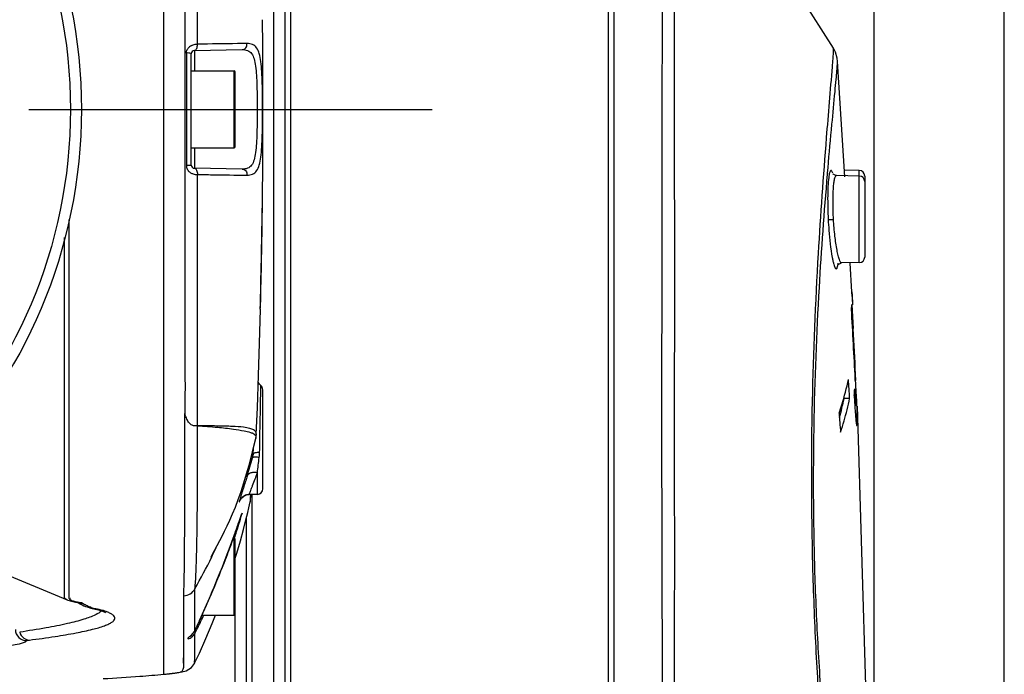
# Model space of a CAD drawing. Header units: millimetres. Extents: x 7426 to 8300, y 123 to 421.
# Tile 122 of 197: x 8065.4 to 8069.88, y 274.58 to 277.55. Entities that reach past the tile are written whole.
import ezdxf

# ---------------------------------------------------------------- set-up
doc = ezdxf.new("R2010")
doc.units = ezdxf.units.MM
doc.linetypes.add('CENTER', pattern=[0.6, 0.375, -0.075, 0.075, -0.075])
for name, color, linetype in [('中心线', 7, 'CENTER'), ('外形图', 7, 'Continuous'), ('尺寸标注', 7, 'Continuous')]:
    doc.layers.add(name, color=color, linetype=linetype)
doc.styles.add('微软雅黑', font='msyh.ttc')
doc.dimstyles.new('尺寸标注_1_20比例', dxfattribs={"dimtxt": 1.5, "dimasz": 1.25, "dimexe": 0.5, "dimexo": 0.4, "dimgap": 0.5, "dimtad": 1, "dimdec": 1, "dimlfac": 20, "dimdsep": 46, "dimtxsty": '微软雅黑', "dimcen": 0.09, "dimadec": 0, "dimazin": 0, "dimtp": 0.01, "dimtm": 0.01, "dimtfac": 1, "dimtdec": 1, "dimtofl": 0, "dimtmove": 0, "dimatfit": 3, "dimfxl": 1, "dimtolj": 1, "dimarcsym": 0})

# ---------------------------------------------------------------- blocks, each defined once
blk = doc.blocks.new('*D1254')
at = {"layer": 'Defpoints', "color": 0}
for p in [(8069.8803, 291.5889), (8056.8352, 246.458), (8069.8803, 246.4589)]:
    blk.add_point(p, dxfattribs=at)
at = {"layer": '尺寸标注', "color": 0, "lineweight": -2}
for p, q in [((8056.8352, 246.858), (8056.8352, 292.0889)), ((8069.8803, 246.8589), (8069.8803, 292.0889)), ((8058.0852, 291.5889), (8068.6303, 291.5889))]:
    blk.add_line(p, q, dxfattribs=at)
at = {"layer": '尺寸标注', "color": 0}
for points in [[(8058.0852, 291.7972), (8058.0852, 291.3805), (8056.8352, 291.5889)], [(8068.6303, 291.3805), (8068.6303, 291.7972), (8069.8803, 291.5889)]]:
    blk.add_solid(points, dxfattribs=at)
at = {"layer": '尺寸标注', "color": 0, "insert": (8063.7081, 292.8641), "char_height": 1.5, "attachment_point": 5, "style": '微软雅黑'}
blk.add_mtext('\\A1;\\A1;260', dxfattribs=at)
blk = doc.blocks.new('*D1255')
at = {"layer": 'Defpoints', "color": 0}
for p in [(8069.2878, 286.4318), (8069.2878, 273.2156), (8057.4367, 272.9479)]:
    blk.add_point(p, dxfattribs=at)
at = {"layer": '尺寸标注', "color": 0, "lineweight": -2}
for p, q in [((8057.4367, 273.3479), (8057.4367, 286.9318)), ((8069.2878, 273.6156), (8069.2878, 286.9318)), ((8058.6867, 286.4318), (8068.0378, 286.4318))]:
    blk.add_line(p, q, dxfattribs=at)
at = {"layer": '尺寸标注', "color": 0}
for points in [[(8058.6867, 286.6402), (8058.6867, 286.2235), (8057.4367, 286.4318)], [(8068.0378, 286.2235), (8068.0378, 286.6402), (8069.2878, 286.4318)]]:
    blk.add_solid(points, dxfattribs=at)
at = {"layer": '尺寸标注', "color": 0, "insert": (8063.3623, 287.707), "char_height": 1.5, "attachment_point": 5, "style": '微软雅黑'}
blk.add_mtext('\\A1;\\A1;237.4', dxfattribs=at)

msp = doc.modelspace()

# ---------------------------------------------------------------- linework, layer by layer
at = {"layer": '中心线', "linetype": 'CENTER', "ltscale": 5}
msp.add_line((8059.4437, 277.147), (8067.278, 277.147), dxfattribs=at)
at = {"layer": '外形图', "color": 7, "linetype": 'Continuous'}
for p, q in [((8066.0577, 274.5787), (8066.0577, 279.7154)), ((8066.6341, 278.369), (8066.6341, 271.4928)), ((8066.6077, 278.344), (8066.6077, 271.4617)), ((8066.5577, 272.022), (8066.5577, 278.272)), ((8068.0802, 262.8431), (8068.0802, 278.2703)), ((8068.1065, 266.3397), (8068.1065, 278.2378)), ((8069.1033, 277.4258), (8068.9255, 277.704)), ((8069.1034, 277.4259), (8069.1034, 277.4259)), ((8066.1602, 277.4029), (8066.1602, 276.8911)), ((8066.1827, 276.894), (8066.1827, 277.4001)), ((8066.1975, 277.4151), (8066.4142, 277.4188)), ((8066.1975, 277.4151), (8066.1975, 277.322)), ((8066.5077, 277.355), (8066.5073, 277.355)), ((8069.1213, 277.3642), (8069.1213, 277.3642)), ((8069.1544, 276.8398), (8069.1213, 277.3642)), ((8066.1827, 277.322), (8066.3777, 277.322)), ((8066.3777, 276.972), (8066.3777, 277.322)), ((8066.3827, 276.977), (8066.3827, 277.317)), ((8066.1532, 277.147), (8066.1827, 277.147)), ((8066.4823, 277.1471), (8066.5084, 277.147)), ((8066.5084, 277.0545), (8066.5085, 277.0833)), ((8066.5084, 277.0545), (8066.5084, 277.0833)), ((8066.5072, 277.0482), (8066.5071, 277.0341)), ((8066.5079, 277.0482), (8066.5072, 277.0482)), ((8066.5075, 276.9988), (8066.5077, 277.0322)), ((8066.5077, 277.0322), (8066.5078, 277.0429)), ((8066.5078, 277.0429), (8066.5079, 277.0482)), ((8066.5083, 277.0482), (8066.5084, 277.0545)), ((8066.1827, 276.972), (8066.3777, 276.972)), ((8066.1975, 276.972), (8066.1975, 276.879)), ((8066.5075, 276.9266), (8066.5076, 276.9341)), ((8066.5079, 276.9653), (8066.5079, 276.9678)), ((8066.5064, 276.7397), (8066.5078, 276.8956)), ((8066.4142, 276.8753), (8066.1975, 276.879)), ((8069.0762, 276.8523), (8069.0767, 276.8588)), ((8069.0767, 276.8588), (8069.0786, 276.8813)), ((8069.1167, 276.8458), (8069.1167, 276.8458)), ((8069.2207, 276.844), (8069.1167, 276.8458)), ((8069.2207, 276.869), (8069.1525, 276.8702)), ((8069.2207, 276.4501), (8069.2207, 276.869)), ((8069.2452, 276.844), (8069.2452, 276.4751)), ((8066.5057, 276.6881), (8066.5064, 276.7397)), ((8069.0792, 276.6458), (8069.1035, 276.647)), ((8069.2207, 276.4501), (8069.1401, 276.4487)), ((8069.1874, 276.3172), (8069.1792, 276.4475)), ((8069.1874, 276.3172), (8069.1874, 276.3173)), ((8069.1874, 276.3173), (8069.188, 276.3011)), ((8069.1874, 276.3173), (8069.1874, 276.3171)), ((8069.1883, 276.2957), (8069.1874, 276.3172)), ((8069.1869, 276.2604), (8069.193, 276.1501)), ((8069.2053, 275.9149), (8069.2039, 275.9428)), ((8069.2027, 275.9147), (8069.2024, 275.9207)), ((8066.4983, 275.8481), (8066.499, 275.8915)), ((8066.5077, 275.4216), (8066.5077, 275.8725)), ((8069.2013, 275.857), (8069.2002, 275.8769)), ((8069.1769, 275.8326), (8069.1518, 275.8329)), ((8069.2878, 273.2156), (8069.2132, 275.7972)), ((8066.495, 275.6703), (8066.4958, 275.7104)), ((8066.4661, 275.6099), (8066.4758, 275.6507)), ((8066.4758, 275.6507), (8066.4785, 275.6705)), ((8066.4784, 275.6699), (8066.4785, 275.6705)), ((8066.4945, 275.6474), (8066.4946, 275.6504)), ((8066.4946, 275.6504), (8066.4948, 275.6614)), ((8066.4948, 275.6614), (8066.495, 275.6703)), ((8066.6341, 275.6411), (8066.6341, 275.1685)), ((8066.4631, 275.5981), (8066.4612, 275.562)), ((8066.4642, 275.5796), (8066.4658, 275.609)), ((8066.4642, 275.5796), (8066.4658, 275.6085)), ((8066.4642, 275.5796), (8066.464, 275.5762)), ((8066.4832, 275.3966), (8066.4832, 275.4947)), ((8066.4364, 275.4794), (8066.4371, 275.4816)), ((8066.4132, 275.4056), (8066.4108, 275.3981)), ((8066.4832, 275.3966), (8066.447, 275.396)), ((8066.4505, 275.3652), (8066.4502, 275.3619)), ((8066.4504, 275.362), (8066.4502, 275.3619)), ((8066.4505, 275.3652), (8066.4504, 275.3621)), ((8066.4504, 275.3621), (8066.4504, 275.362)), ((8066.4523, 275.3959), (8066.4505, 275.3652)), ((8066.4511, 275.3762), (8066.4505, 275.3652)), ((8066.452, 275.3742), (8066.4521, 275.3744)), ((8066.4521, 275.3744), (8066.4533, 275.3957)), ((8066.4521, 275.3744), (8066.4523, 275.379)), ((8066.4523, 275.379), (8066.4534, 275.3961)), ((8066.4577, 275.3966), (8066.4577, 272.022)), ((8066.3882, 275.2391), (8066.4077, 275.2957)), ((8066.4327, 275.2875), (8066.4327, 272.047)), ((8066.3776, 275.2091), (8066.3882, 275.2391)), ((8064.9445, 275.1959), (8065.6174, 274.9176)), ((8066.2762, 275.1182), (8066.3126, 275.1872)), ((8066.3598, 275.1601), (8066.3692, 275.1859)), ((8066.3692, 275.1859), (8066.3776, 275.2091)), ((8066.3729, 275.196), (8066.37, 275.1882)), ((8066.3733, 275.197), (8066.3777, 275.197)), ((8066.3777, 274.847), (8066.3777, 275.197)), ((8066.3827, 274.852), (8066.3827, 275.192)), ((8066.3492, 275.1317), (8066.3598, 275.1601)), ((8066.2726, 275.1114), (8066.2762, 275.1182)), ((8066.2734, 275.1128), (8066.2726, 275.1114)), ((8066.3244, 275.0675), (8066.3374, 275.1008)), ((8066.3374, 275.1008), (8066.3492, 275.1317)), ((8065.6284, 274.9218), (8065.6284, 274.922)), ((8065.6325, 274.9237), (8065.6324, 274.9239)), ((8066.1488, 274.6217), (8066.1485, 274.9356)), ((8065.6556, 274.9069), (8065.6769, 274.9032)), ((8065.7418, 274.8768), (8065.7312, 274.8774)), ((8065.7657, 274.8702), (8065.7661, 274.8701)), ((8065.7661, 274.8701), (8065.7835, 274.8679)), ((8066.2332, 274.8532), (8066.2516, 274.8942)), ((8065.7575, 274.8545), (8065.7572, 274.8543)), ((8065.7573, 274.8545), (8065.7572, 274.8543)), ((8066.2197, 274.8238), (8066.2196, 274.8235)), ((8066.2197, 274.8238), (8066.2332, 274.8532)), ((8066.2304, 274.847), (8066.3777, 274.847)), ((8066.3827, 272.0159), (8066.3827, 274.852)), ((8066.1967, 274.7739), (8066.1987, 274.7779)), ((8066.1987, 274.7779), (8066.1983, 274.7772)), ((8066.2196, 274.806), (8066.2223, 274.8116)), ((8066.1984, 274.7524), (8066.1984, 274.7647)), ((8066.6342, 274.7067), (8066.6341, 274.1766)), ((8066.1479, 274.6354), (8066.1482, 274.6748)), ((8066.1488, 274.6217), (8066.1479, 274.6354)), ((8066.1975, 274.6283), (8066.1976, 274.6284)), ((8066.0577, 274.5786), (8066.1097, 274.5845)), ((8066.0577, 274.5786), (8066.0578, 274.5787)), ((8066.1097, 274.5845), (8066.1406, 274.5897)), ((8066.1399, 274.5896), (8066.1313, 274.5885)), ((8066.1406, 274.5897), (8066.1399, 274.5896))]:
    msp.add_line(p, q, dxfattribs=at)
for points in [[(8066.5081, 277.355), (8066.5075, 277.4379), (8066.5064, 277.5543)], [(8069.1213, 277.3641), (8069.1195, 277.3794), (8069.1121, 277.4069), (8069.1034, 277.4259)], [(8069.1167, 276.8458), (8069.1143, 276.846), (8069.1021, 276.8517), (8069.0999, 276.8543)], [(8069.1232, 276.4422), (8069.1221, 276.4385), (8069.125, 276.4424), (8069.1401, 276.4487)], [(8066.4784, 275.6699), (8066.4834, 275.7903), (8066.4888, 275.9387), (8066.4934, 276.0832), (8066.4976, 276.238)], [(8066.3126, 275.1872), (8066.3229, 275.207), (8066.3339, 275.229), (8066.3456, 275.2529), (8066.3578, 275.2791), (8066.3704, 275.3076), (8066.3833, 275.3389), (8066.3964, 275.3729), (8066.4094, 275.4098), (8066.4221, 275.449), (8066.4343, 275.4895), (8066.4457, 275.5301), (8066.4562, 275.5701), (8066.4661, 275.6099)], [(8066.4041, 275.37), (8066.4039, 275.3695), (8066.4042, 275.3701), (8066.4062, 275.3736), (8066.4118, 275.3806), (8066.4209, 275.3881), (8066.4331, 275.3938), (8066.447, 275.396)], [(8066.4311, 275.2808), (8066.4391, 275.3138), (8066.4442, 275.335), (8066.4504, 275.3627)], [(8066.4504, 275.3627), (8066.4512, 275.3666), (8066.4515, 275.3688), (8066.4517, 275.3701), (8066.4519, 275.3715), (8066.452, 275.3729), (8066.4521, 275.3742), (8066.4521, 275.3744)], [(8066.4059, 275.185), (8066.4198, 275.2364), (8066.4311, 275.2808)], [(8066.4077, 275.2957), (8066.4099, 275.3019), (8066.4107, 275.3042), (8066.4113, 275.3059), (8066.4118, 275.3071), (8066.4118, 275.3072)], [(8066.3827, 275.1062), (8066.3897, 275.129), (8066.4059, 275.185)], [(8066.2516, 274.8942), (8066.2606, 274.9147), (8066.2695, 274.935), (8066.2781, 274.9551), (8066.2865, 274.9749), (8066.2947, 274.9944), (8066.3025, 275.0134), (8066.3101, 275.0319), (8066.3244, 275.0675)], [(8065.6172, 274.9177), (8065.631, 274.9128), (8065.6556, 274.9069)], [(8066.1482, 274.6748), (8066.1483, 274.8509), (8066.1485, 274.9356)], [(8065.6643, 274.9054), (8065.6643, 274.9054), (8065.6761, 274.8984), (8065.6859, 274.8937), (8065.6942, 274.8902)], [(8065.6942, 274.8902), (8065.7016, 274.8874), (8065.7083, 274.8852), (8065.7144, 274.8833), (8065.7152, 274.8831)], [(8065.7312, 274.8774), (8065.7448, 274.875), (8065.7606, 274.8716), (8065.7657, 274.8702)], [(8065.7661, 274.8701), (8065.7869, 274.8621), (8065.7921, 274.8593)], [(8066.1976, 274.6285), (8066.2195, 274.6752), (8066.2493, 274.7421), (8066.2775, 274.8094), (8066.2924, 274.847)], [(8066.1785, 274.7523), (8066.1776, 274.7513), (8066.184, 274.7571), (8066.1967, 274.7739)], [(8066.1399, 274.5896), (8066.1588, 274.5947), (8066.1837, 274.6096), (8066.1975, 274.6283)]]:
    msp.add_lwpolyline(points, dxfattribs=at)
for radius in [2.325, 2.275]:
    msp.add_circle((8063.3577, 277.147), radius, dxfattribs=at)
for centre, radius, start, end in [((8066.2076, 277.3911), 0.0521, 116.1047, 129.4716), ((8066.1977, 277.4001), 0.015, 90.9984, 180), ((8045.2877, 277.1449), 21.2206, 0.00568, 0.56714), ((8039.0862, 277.1478), 27.4224, 359.99851, 0.43299), ((8066.3777, 277.317), 0.005, 0, 90), ((8045.4669, 277.1489), 21.0415, 359.72572, 359.99488), ((8039.2497, 277.1463), 27.2588, 359.86749, 0.00154), ((8066.3777, 276.977), 0.005, 270, 0), ((8059.3519, 277.0217), 7.1562, 359.29815, 359.54834), ((8066.1977, 276.894), 0.015, 180, 268.9989), ((8069.2202, 276.844), 0.025, 0, 89), ((8069.2202, 276.819), 0.025, 0, 89), ((8065.8788, 276.7226), 0.6274, 356.8432, 358.3889), ((8033.8036, 277.1361), 32.7047, 358.42649, 359.21502), ((8031.4019, 277.1211), 35.1065, 358.58627, 359.29321), ((8069.2202, 276.4751), 0.025, 271, 0), ((8077.3661, 276.6106), 8.184, 182.16782, 182.28214), ((8068.6728, 276.2934), 0.5152, 353.9677, 356.3325), ((8080.7373, 276.8017), 11.5601, 182.50859, 182.69074), ((8079.2508, 276.6853), 10.0702, 182.27951, 182.39584), ((8011.7985, 272.96), 57.4802, 2.952584, 3.270539), ((8011.4865, 273.0138), 57.7917, 2.9051, 3.110858), ((8066.4827, 275.8725), 0.025, 0, 49.4185), ((8067.9456, 275.9699), 1.2581, 354.3422, 355.7596), ((8015.3675, 276.7163), 51.1382, 358.87296, 359.02724), ((8067.9838, 276.0705), 1.1919, 344.1958, 348.5003), ((8068.0015, 276.0712), 1.1994, 343.5022, 348.5272), ((8067.9445, 276.0877), 1.2587, 341.0842, 343.5185), ((8040.4781, 276.1795), 26.0219, 358.69678, 358.82822), ((8066.2422, 275.5929), 0.2511, 353.3646, 358.8145), ((8061.3749, 277.0433), 5.2976, 342.8546, 343.7639), ((8066.3863, 275.5839), 0.078, 343.7977, 354.3555), ((8053.2513, 277.1364), 13.3333, 352.92735, 353.22686), ((8061.5702, 277.3145), 5.2392, 339.351, 339.6741), ((8066.4827, 275.4216), 0.025, 271, 0), ((8066.4478, 275.346), 0.05, 139.3915, 160.7351), ((8066.4481, 275.3457), 0.0504, 137.313, 139.3902), ((8066.4478, 275.3461), 0.0499, 112.1066, 137.3017), ((8058.2807, 278.0665), 8.5863, 340.69784, 341.08809), ((8063.7794, 276.0652), 2.7404, 342.2131, 343.1991), ((8061.9148, 276.8004), 4.738, 340.2071, 340.621), ((8063.3655, 276.1978), 3.1751, 341.653, 342.2167), ((8066.3777, 275.192), 0.005, 0, 90), ((8063.5057, 276.4799), 3.0891, 333.7146, 334.4499), ((8063.4952, 276.4849), 3.1007, 334.4495, 334.7313), ((8063.5731, 276.4458), 3.0136, 330.6247, 333.7282), ((8066.1455, 274.9965), 0.061, 272.8451, 331.6988), ((8065.6843, 274.9518), 0.0492, 261.3756, 273.1474), ((8065.7393, 274.9254), 0.0487, 238.0216, 240.3211), ((8064.0355, 275.884), 2.4357, 334.0825, 334.834), ((8066.3777, 274.852), 0.005, 270, 0), ((8066.178, 274.7735), 0.0224, 3.7837, 14.162), ((8064.6317, 275.5901), 1.7709, 333.0974, 333.7217), ((8064.6916, 275.5656), 1.7064, 333.777, 334.0728), ((8065.8845, 276.3639), 1.7935, 275.5461, 276.2398), ((8065.9535, 275.7278), 1.1538, 276.2673, 277.0464)]:
    msp.add_arc(centre, radius, start, end, dxfattribs=at)
for points, knots in [([(8066.2109, 277.4431), (8066.2101, 277.6459), (8066.2117, 277.9417), (8066.2115, 278.3225), (8066.2116, 278.5005), (8066.2114, 278.5855)], [0, 0, 0, 0, 0.532546, 0.776707, 1, 1, 1, 1]), ([(8066.1539, 278.5292), (8066.1542, 278.3127), (8066.1527, 277.852), (8066.1528, 277.3913), (8066.1532, 277.147)], [0, 0, 0, 0, 0.469846, 1, 1, 1, 1]), ([(8068.3284, 266.5067), (8068.3281, 267.0711), (8068.3292, 268.1974), (8068.3279, 269.6036), (8068.3263, 270.7247), (8068.3269, 271.5628), (8068.3267, 272.3995), (8068.3257, 273.235), (8068.327, 274.0713), (8068.3251, 274.7707), (8068.3235, 275.3327), (8068.3229, 275.7518), (8068.3235, 276.1597), (8068.3238, 276.5484), (8068.324, 276.9107), (8068.3244, 277.2398), (8068.3255, 277.4904), (8068.3263, 277.6698), (8068.3265, 277.787), (8068.3267, 277.8918), (8068.3268, 277.9836), (8068.3268, 278.0621), (8068.3268, 278.119), (8068.3269, 278.1576), (8068.3269, 278.1812), (8068.327, 278.2012), (8068.327, 278.2176), (8068.3271, 278.2305), (8068.3269, 278.2388), (8068.3272, 278.2438), (8068.3268, 278.246), (8068.3276, 278.2479), (8068.3271, 278.2482)], [0, 0, 0, 0, 0.144227, 0.287772, 0.359292, 0.430665, 0.501911, 0.57307, 0.644133, 0.715591, 0.751766, 0.787725, 0.822674, 0.855991, 0.887045, 0.915245, 0.940074, 0.951079, 0.961074, 0.970013, 0.97785, 0.984547, 0.990074, 0.992389, 0.9944, 0.996106, 0.997504, 0.998595, 0.999375, 0.999648, 0.999843, 1, 1, 1, 1]), ([(8068.3792, 272.8164), (8068.3791, 273.1109), (8068.3805, 273.7), (8068.3794, 274.438), (8068.3815, 275.0314), (8068.3807, 275.4777), (8068.3807, 275.9171), (8068.3816, 276.3401), (8068.381, 276.7378), (8068.3806, 277.1016), (8068.3806, 277.38), (8068.3807, 277.58), (8068.3806, 277.7113), (8068.3804, 277.8289), (8068.3801, 277.9324), (8068.3797, 278.0208), (8068.3795, 278.085), (8068.3793, 278.1284), (8068.3792, 278.1551), (8068.3791, 278.1777), (8068.3791, 278.1962), (8068.3791, 278.2106), (8068.379, 278.2202), (8068.3792, 278.2256), (8068.379, 278.2284), (8068.3793, 278.2296), (8068.379, 278.2307), (8068.3791, 278.2307)], [0, 0, 0, 0, 0.16317, 0.326414, 0.40893, 0.491944, 0.57372, 0.652381, 0.726365, 0.794048, 0.853963, 0.880618, 0.904901, 0.926682, 0.945826, 0.962198, 0.975707, 0.981368, 0.98629, 0.990464, 0.993888, 0.996557, 0.998468, 0.999138, 0.999617, 0.999904, 1, 1, 1, 1]), ([(8066.1603, 277.4029), (8066.1602, 277.4084), (8066.1629, 277.4195), (8066.1703, 277.4279), (8066.1745, 277.4314)], [0, 0, 0, 0, 0.502369, 1, 1, 1, 1]), ([(8066.1847, 277.4379), (8066.1868, 277.4389), (8066.1951, 277.4423), (8066.2042, 277.4436), (8066.2109, 277.4431)], [0, 0, 0, 0, 0.257157, 1, 1, 1, 1]), ([(8066.1975, 277.4151), (8066.2018, 277.4151), (8066.2076, 277.4227), (8066.2103, 277.4328), (8066.211, 277.4396), (8066.2109, 277.4431)], [0, 0, 0, 0, 0.391375, 0.682275, 1, 1, 1, 1]), ([(8066.4356, 277.4461), (8066.4213, 277.446), (8066.3464, 277.4453), (8066.2715, 277.4441), (8066.2109, 277.4431)], [0, 0, 0, 0, 0.19096, 1, 1, 1, 1]), ([(8066.4142, 277.4188), (8066.4202, 277.4189), (8066.4329, 277.4259), (8066.4362, 277.4395), (8066.4357, 277.4461)], [0, 0, 0, 0, 0.476712, 1, 1, 1, 1]), ([(8066.5069, 277.147), (8066.5069, 277.1866), (8066.5064, 277.2439), (8066.5036, 277.3164), (8066.5, 277.3616), (8066.4937, 277.3982), (8066.4825, 277.4265), (8066.4616, 277.4444), (8066.4443, 277.4463), (8066.4356, 277.4461)], [0, 0, 0, 0, 0.356716, 0.515978, 0.653462, 0.764393, 0.850386, 0.922108, 1, 1, 1, 1]), ([(8069.0985, 277.3407), (8069.0995, 277.3526), (8069.1009, 277.3732), (8069.1033, 277.3996), (8069.103, 277.4157), (8069.1044, 277.4239), (8069.1034, 277.4259)], [0, 0, 0, 0, 0.421124, 0.728845, 0.92203, 1, 1, 1, 1]), ([(8066.1798, 277.4014), (8066.1771, 277.4019), (8066.1706, 277.4024), (8066.1639, 277.4039), (8066.1602, 277.4029)], [0, 0, 0, 0, 0.418327, 1, 1, 1, 1]), ([(8066.1827, 277.4001), (8066.1827, 277.4004), (8066.1815, 277.4011), (8066.1805, 277.4013), (8066.1798, 277.4014)], [0, 0, 0, 0, 0.315768, 1, 1, 1, 1]), ([(8066.4142, 277.4188), (8066.4225, 277.419), (8066.4389, 277.4174), (8066.4592, 277.4011), (8066.4698, 277.3747), (8066.4758, 277.3411), (8066.4792, 277.2998), (8066.4819, 277.2343), (8066.4823, 277.1827), (8066.4823, 277.1471)], [0, 0, 0, 0, 0.081726, 0.155458, 0.242831, 0.355117, 0.492255, 0.649638, 1, 1, 1, 1]), ([(8069.0329, 266.135), (8069.0597, 266.6359), (8069.1014, 267.6372), (8069.1364, 269.1374), (8069.1443, 270.3848), (8069.1391, 271.3793), (8069.1282, 272.1222), (8069.1099, 272.8624), (8069.0873, 273.4776), (8069.066, 273.9679), (8069.0452, 274.3345), (8069.0227, 274.7032), (8069.0029, 275.1985), (8069.0024, 275.7962), (8069.0295, 276.4441), (8069.0655, 276.9507), (8069.09, 277.2332), (8069.0985, 277.3407)], [0, 0, 0, 0, 0.134214, 0.268098, 0.40147, 0.46793, 0.534187, 0.600226, 0.666042, 0.698875, 0.73153, 0.764295, 0.797701, 0.864128, 0.924129, 0.971164, 1, 1, 1, 1]), ([(8069.0786, 276.8813), (8069.0843, 276.9472), (8069.0947, 277.0628), (8069.1075, 277.1965), (8069.115, 277.278), (8069.1188, 277.319), (8069.1206, 277.3462), (8069.1217, 277.3597), (8069.1213, 277.3642)], [0, 0, 0, 0, 0.409833, 0.717854, 0.831091, 0.916166, 0.97258, 1, 1, 1, 1]), ([(8066.1532, 277.147), (8066.1528, 276.9028), (8066.1527, 276.4421), (8066.1542, 275.9814), (8066.1539, 275.7649)], [0, 0, 0, 0, 0.530154, 1, 1, 1, 1]), ([(8066.4823, 277.1471), (8066.4823, 277.1115), (8066.4819, 277.0599), (8066.4792, 276.9944), (8066.4758, 276.9531), (8066.4698, 276.9194), (8066.4592, 276.893), (8066.4389, 276.8767), (8066.4225, 276.8751), (8066.4142, 276.8753)], [0, 0, 0, 0, 0.350342, 0.507732, 0.644887, 0.757184, 0.844557, 0.918282, 1, 1, 1, 1]), ([(8066.4356, 276.848), (8066.4443, 276.8478), (8066.4616, 276.8497), (8066.4825, 276.8676), (8066.4937, 276.8959), (8066.5, 276.9325), (8066.5036, 276.9777), (8066.5064, 277.0502), (8066.5069, 277.1074), (8066.5069, 277.147)], [0, 0, 0, 0, 0.077918, 0.149546, 0.235473, 0.346479, 0.484026, 0.643265, 1, 1, 1, 1]), ([(8066.5071, 277.0341), (8066.507, 277.0244), (8066.5066, 276.9889), (8066.5062, 276.9534), (8066.5061, 276.9276)], [0, 0, 0, 0, 0.271959, 1, 1, 1, 1]), ([(8066.5074, 276.968), (8066.5072, 276.968), (8066.5075, 276.969), (8066.5072, 276.9701), (8066.5074, 276.9729), (8066.5073, 276.9764), (8066.5073, 276.9811), (8066.5074, 276.9887), (8066.5074, 276.9947), (8066.5075, 276.9988)], [0, 0, 0, 0, 0.014087, 0.060471, 0.143388, 0.263955, 0.417782, 0.596965, 1, 1, 1, 1]), ([(8066.5061, 276.9276), (8066.506, 276.9225), (8066.506, 276.9156), (8066.5061, 276.9072), (8066.5061, 276.9027), (8066.5062, 276.8995), (8066.5062, 276.8971), (8066.5064, 276.8961), (8066.5063, 276.8953), (8066.5065, 276.8953)], [0, 0, 0, 0, 0.468298, 0.644427, 0.781366, 0.88208, 0.949707, 0.987741, 1, 1, 1, 1]), ([(8066.1798, 276.8927), (8066.1786, 276.8924), (8066.1722, 276.8914), (8066.1656, 276.8912), (8066.1602, 276.8911)], [0, 0, 0, 0, 0.181409, 1, 1, 1, 1]), ([(8066.1602, 276.8912), (8066.1604, 276.8857), (8066.1628, 276.8745), (8066.1705, 276.866), (8066.1748, 276.8625)], [0, 0, 0, 0, 0.50262, 1, 1, 1, 1]), ([(8066.1827, 276.894), (8066.1827, 276.8937), (8066.1815, 276.893), (8066.1805, 276.8928), (8066.1798, 276.8927)], [0, 0, 0, 0, 0.310501, 1, 1, 1, 1]), ([(8066.1848, 276.8561), (8066.1869, 276.8551), (8066.1952, 276.8517), (8066.2043, 276.8509), (8066.2109, 276.851)], [0, 0, 0, 0, 0.256548, 1, 1, 1, 1]), ([(8066.1975, 276.879), (8066.2016, 276.879), (8066.2069, 276.8711), (8066.2098, 276.8613), (8066.211, 276.8545), (8066.2109, 276.851)], [0, 0, 0, 0, 0.382555, 0.678301, 1, 1, 1, 1]), ([(8066.2114, 275.7086), (8066.2116, 275.7936), (8066.2115, 275.9716), (8066.2117, 276.3524), (8066.2101, 276.6482), (8066.2109, 276.851)], [0, 0, 0, 0, 0.223293, 0.467451, 1, 1, 1, 1]), ([(8066.2109, 276.851), (8066.2331, 276.8506), (8066.308, 276.8494), (8066.383, 276.8483), (8066.4356, 276.848)], [0, 0, 0, 0, 0.297003, 1, 1, 1, 1]), ([(8066.4142, 276.8753), (8066.4202, 276.8752), (8066.4329, 276.8682), (8066.4362, 276.8546), (8066.4357, 276.848)], [0, 0, 0, 0, 0.4767, 1, 1, 1, 1]), ([(8069.046, 266.1353), (8069.0727, 266.595), (8069.1135, 267.5142), (8069.1498, 268.8916), (8069.162, 270.2647), (8069.1556, 271.4053), (8069.1382, 272.314), (8069.1187, 272.9923), (8069.0917, 273.6679), (8069.0642, 274.2294), (8069.0344, 274.6791), (8069.0182, 275.0202), (8069.012, 275.3632), (8069.0143, 275.8028), (8069.0337, 276.2989), (8069.0616, 276.6808), (8069.0762, 276.8523)], [0, 0, 0, 0, 0.128834, 0.257374, 0.385448, 0.512962, 0.576443, 0.639716, 0.702774, 0.765609, 0.796958, 0.828857, 0.861144, 0.892909, 0.951831, 1, 1, 1, 1]), ([(8069.1003, 276.8569), (8069.0995, 276.8592), (8069.098, 276.8631), (8069.0957, 276.8675), (8069.0925, 276.87), (8069.0891, 276.8679), (8069.0872, 276.8636), (8069.0851, 276.857), (8069.0832, 276.8479), (8069.0822, 276.841), (8069.0817, 276.8371)], [0, 0, 0, 0, 0.145061, 0.243123, 0.302027, 0.356358, 0.44623, 0.583022, 0.76795, 1, 1, 1, 1]), ([(8069.1035, 276.647), (8069.1021, 276.6724), (8069.1005, 276.7193), (8069.1018, 276.7747), (8069.1048, 276.8104), (8069.108, 276.8289), (8069.1106, 276.8399), (8069.1148, 276.8458), (8069.1167, 276.8458)], [0, 0, 0, 0, 0.377932, 0.698121, 0.820944, 0.91301, 0.971687, 1, 1, 1, 1]), ([(8069.0817, 276.8371), (8069.0781, 276.8101), (8069.076, 276.7462), (8069.0774, 276.6824), (8069.0792, 276.6458)], [0, 0, 0, 0, 0.426244, 1, 1, 1, 1]), ([(8065.6272, 274.9367), (8065.6275, 274.946), (8065.6273, 274.9688), (8065.627, 275.0093), (8065.6271, 275.0622), (8065.6272, 275.1563), (8065.6271, 275.3019), (8065.6272, 275.5077), (8065.6271, 275.7514), (8065.6273, 276.1349), (8065.627, 276.4366), (8065.6269, 276.6456)], [0, 0, 0, 0, 0.016272, 0.040093, 0.071051, 0.109031, 0.205318, 0.326696, 0.470385, 0.633053, 1, 1, 1, 1]), ([(8069.0792, 276.6458), (8069.0801, 276.6296), (8069.084, 276.5721), (8069.0897, 276.5146), (8069.0974, 276.4739)], [0, 0, 0, 0, 0.281808, 1, 1, 1, 1]), ([(8069.1401, 276.4487), (8069.1381, 276.4487), (8069.1334, 276.4544), (8069.1292, 276.4655), (8069.1238, 276.4839), (8069.1166, 276.5194), (8069.1089, 276.5746), (8069.105, 276.6216), (8069.1035, 276.647)], [0, 0, 0, 0, 0.030041, 0.090661, 0.183769, 0.306895, 0.625141, 1, 1, 1, 1]), ([(8065.6172, 274.9177), (8065.6139, 274.9191), (8065.6092, 274.9211), (8065.6061, 274.9264), (8065.6055, 274.9318), (8065.6061, 274.9403), (8065.606, 274.96), (8065.6059, 274.9937), (8065.6061, 275.0447), (8065.606, 275.1098), (8065.606, 275.1885), (8065.606, 275.2801), (8065.606, 275.3842), (8065.606, 275.5), (8065.606, 275.6756), (8065.6059, 275.9181), (8065.6061, 276.2319), (8065.6058, 276.4511), (8065.6058, 276.5649)], [0, 0, 0, 0, 0.006467, 0.008591, 0.010747, 0.016315, 0.024115, 0.046432, 0.077394, 0.11686, 0.164547, 0.220136, 0.283257, 0.353496, 0.430381, 0.602007, 0.793567, 1, 1, 1, 1]), ([(8069.0974, 276.4739), (8069.0985, 276.4682), (8069.1007, 276.4577), (8069.1042, 276.4439), (8069.1076, 276.4332), (8069.1107, 276.4266), (8069.1143, 276.4219), (8069.1191, 276.4237), (8069.1211, 276.4296), (8069.1224, 276.4341), (8069.123, 276.437)], [0, 0, 0, 0, 0.241934, 0.4403, 0.592322, 0.696618, 0.757138, 0.800701, 0.877015, 1, 1, 1, 1]), ([(8069.1289, 275.7661), (8069.1333, 275.7788), (8069.1499, 275.8291), (8069.1633, 275.8804), (8069.1713, 275.9191)], [0, 0, 0, 0, 0.253238, 1, 1, 1, 1]), ([(8069.206, 275.8004), (8069.2056, 275.8004), (8069.2055, 275.8027), (8069.2049, 275.8052), (8069.2044, 275.8111), (8069.2035, 275.8213), (8069.2025, 275.837), (8069.2017, 275.8501), (8069.2013, 275.857)], [0, 0, 0, 0, 0.019402, 0.079608, 0.178254, 0.307883, 0.632076, 1, 1, 1, 1]), ([(8069.2056, 275.8569), (8069.2057, 275.8532), (8069.2063, 275.8398), (8069.2067, 275.8264), (8069.2069, 275.8167)], [0, 0, 0, 0, 0.277677, 1, 1, 1, 1]), ([(8069.1976, 275.8459), (8069.1979, 275.8398), (8069.1992, 275.8164), (8069.2006, 275.793), (8069.2018, 275.7757)], [0, 0, 0, 0, 0.260404, 1, 1, 1, 1]), ([(8069.2069, 275.8167), (8069.2069, 275.8128), (8069.2067, 275.8076), (8069.2068, 275.802), (8069.2062, 275.8006)], [0, 0, 0, 0, 0.716216, 1, 1, 1, 1]), ([(8069.2093, 275.7094), (8069.2101, 275.7094), (8069.2103, 275.7134), (8069.2112, 275.7178), (8069.2115, 275.7275), (8069.2117, 275.7401), (8069.2115, 275.7573), (8069.2108, 275.7878), (8069.2099, 275.8127), (8069.2092, 275.8303)], [0, 0, 0, 0, 0.019468, 0.065866, 0.138336, 0.243227, 0.384913, 0.562764, 1, 1, 1, 1]), ([(8066.1485, 274.9356), (8066.1486, 274.9549), (8066.1505, 274.9964), (8066.1513, 275.0691), (8066.153, 275.2098), (8066.1527, 275.3831), (8066.1539, 275.5868), (8066.1531, 275.7033), (8066.1539, 275.7649)], [0, 0, 0, 0, 0.069691, 0.15036, 0.263069, 0.578465, 0.77719, 1, 1, 1, 1]), ([(8066.2114, 275.7086), (8066.2034, 275.707), (8066.1905, 275.7075), (8066.1773, 275.7163), (8066.1681, 275.7277), (8066.1595, 275.7439), (8066.1555, 275.7578), (8066.1539, 275.7649)], [0, 0, 0, 0, 0.270685, 0.396477, 0.517635, 0.758489, 1, 1, 1, 1]), ([(8069.2018, 275.7757), (8069.2024, 275.7663), (8069.2037, 275.7498), (8069.2054, 275.7306), (8069.2068, 275.7194), (8069.2077, 275.714), (8069.2084, 275.7113), (8069.2089, 275.7095), (8069.2093, 275.7094)], [0, 0, 0, 0, 0.421814, 0.744838, 0.85679, 0.935568, 0.982127, 1, 1, 1, 1]), ([(8069.2062, 275.8006), (8069.2062, 275.8006), (8069.2061, 275.8005), (8069.206, 275.8004), (8069.206, 275.8004)], [0, 0, 0, 0, 0.622087, 1, 1, 1, 1]), ([(8066.1992, 274.9676), (8066.1995, 274.9735), (8066.2014, 274.99), (8066.2037, 275.0256), (8066.2059, 275.0825), (8066.2079, 275.1639), (8066.2098, 275.2693), (8066.2108, 275.3974), (8066.2112, 275.5463), (8066.2113, 275.6524), (8066.2114, 275.7086)], [0, 0, 0, 0, 0.0239, 0.067428, 0.144238, 0.25421, 0.397206, 0.570705, 0.772414, 1, 1, 1, 1]), ([(8066.2114, 275.7086), (8066.2418, 275.7067), (8066.2962, 275.7029), (8066.3668, 275.6949), (8066.4165, 275.6868), (8066.4475, 275.6799), (8066.4651, 275.6741), (8066.474, 275.6672), (8066.4769, 275.6599), (8066.4766, 275.6553), (8066.4763, 275.6532)], [0, 0, 0, 0, 0.324499, 0.581183, 0.756349, 0.861196, 0.919368, 0.952735, 0.976898, 1, 1, 1, 1]), ([(8066.4785, 275.6705), (8066.4785, 275.6749), (8066.4754, 275.6832), (8066.4639, 275.6914), (8066.4454, 275.6982), (8066.4134, 275.7034), (8066.3632, 275.706), (8066.2937, 275.7076), (8066.2407, 275.7082), (8066.2114, 275.7086)], [0, 0, 0, 0, 0.047539, 0.08561, 0.148689, 0.256407, 0.432002, 0.686509, 1, 1, 1, 1]), ([(8066.4932, 275.5877), (8066.4862, 275.5873), (8066.4768, 275.5864), (8066.4671, 275.5834), (8066.4643, 275.5808), (8066.4642, 275.5796)], [0, 0, 0, 0, 0.680283, 0.885148, 1, 1, 1, 1]), ([(8066.4658, 275.5651), (8066.4652, 275.565), (8066.4635, 275.5645), (8066.4616, 275.5633), (8066.4612, 275.5621)], [0, 0, 0, 0, 0.32477, 1, 1, 1, 1]), ([(8066.4916, 275.5639), (8066.4866, 275.5648), (8066.478, 275.5659), (8066.4692, 275.5659), (8066.4658, 275.5651)], [0, 0, 0, 0, 0.590009, 1, 1, 1, 1]), ([(8066.4617, 275.4955), (8066.4562, 275.4948), (8066.4459, 275.4922), (8066.438, 275.484), (8066.4364, 275.4794)], [0, 0, 0, 0, 0.532072, 1, 1, 1, 1]), ([(8066.4832, 275.4947), (8066.4813, 275.495), (8066.4741, 275.4961), (8066.4669, 275.4961), (8066.4617, 275.4955)], [0, 0, 0, 0, 0.271346, 1, 1, 1, 1]), ([(8066.4364, 275.4794), (8066.4343, 275.4725), (8066.4266, 275.4479), (8066.4188, 275.4233), (8066.4132, 275.4056)], [0, 0, 0, 0, 0.280645, 1, 1, 1, 1]), ([(8066.447, 275.396), (8066.4466, 275.396), (8066.4476, 275.3986), (8066.448, 275.4011), (8066.4505, 275.4075), (8066.4533, 275.4153), (8066.4571, 275.4256), (8066.4637, 275.443), (8066.4691, 275.457), (8066.4728, 275.467)], [0, 0, 0, 0, 0.015663, 0.064487, 0.1464, 0.260265, 0.404564, 0.577366, 1, 1, 1, 1]), ([(8066.4108, 275.3981), (8066.4093, 275.3931), (8066.4065, 275.3843), (8066.4034, 275.3741), (8066.4018, 275.3684), (8066.4011, 275.3659), (8066.4007, 275.3645), (8066.4005, 275.3633), (8066.4003, 275.3627), (8066.4004, 275.362), (8066.4006, 275.3624), (8066.4006, 275.3625)], [0, 0, 0, 0, 0.415775, 0.727479, 0.84429, 0.891834, 0.931665, 0.962633, 0.982508, 0.989425, 1, 1, 1, 1]), ([(8066.4006, 275.3625), (8066.4012, 275.3629), (8066.4022, 275.3655), (8066.4033, 275.3677), (8066.404, 275.3694)], [0, 0, 0, 0, 0.284888, 1, 1, 1, 1]), ([(8066.4029, 275.2731), (8066.4066, 275.2856), (8066.4205, 275.3321), (8066.4066, 275.2926), (8066.4035, 275.2835)], [0, 0, 0, 0, 0.574495, 1, 1, 1, 1]), ([(8066.37, 275.1882), (8066.3592, 275.1584), (8066.3132, 275.0352), (8066.2613, 274.9142), (8066.2196, 274.8235)], [0, 0, 0, 0, 0.241202, 1, 1, 1, 1]), ([(8066.1983, 274.7955), (8066.1982, 274.8212), (8066.1984, 274.8622), (8066.199, 274.9195), (8066.1996, 274.9512), (8066.1992, 274.9676)], [0, 0, 0, 0, 0.448326, 0.713754, 1, 1, 1, 1]), ([(8065.6284, 274.922), (8065.6279, 274.9229), (8065.6264, 274.9277), (8065.627, 274.9328), (8065.6272, 274.9367)], [0, 0, 0, 0, 0.209332, 1, 1, 1, 1]), ([(8065.636, 274.9151), (8065.6351, 274.9156), (8065.6321, 274.9173), (8065.6295, 274.9197), (8065.6284, 274.9218)], [0, 0, 0, 0, 0.30803, 1, 1, 1, 1]), ([(8065.6475, 274.9106), (8065.6464, 274.9109), (8065.6425, 274.9122), (8065.6386, 274.9138), (8065.636, 274.9151)], [0, 0, 0, 0, 0.290413, 1, 1, 1, 1]), ([(8065.6732, 274.9048), (8065.6707, 274.9052), (8065.6621, 274.9068), (8065.6535, 274.9087), (8065.6475, 274.9106)], [0, 0, 0, 0, 0.29136, 1, 1, 1, 1]), ([(8065.687, 274.9027), (8065.6858, 274.9029), (8065.6812, 274.9035), (8065.6766, 274.9042), (8065.6732, 274.9048)], [0, 0, 0, 0, 0.263625, 1, 1, 1, 1]), ([(8065.6997, 274.8937), (8065.6984, 274.8944), (8065.694, 274.8971), (8065.6899, 274.9003), (8065.687, 274.9027)], [0, 0, 0, 0, 0.273224, 1, 1, 1, 1]), ([(8065.7251, 274.8831), (8065.7228, 274.8839), (8065.7141, 274.8871), (8065.7055, 274.8905), (8065.6997, 274.8937)], [0, 0, 0, 0, 0.273969, 1, 1, 1, 1]), ([(8065.7587, 274.8738), (8065.7574, 274.8741), (8065.7517, 274.8752), (8065.7461, 274.8761), (8065.7418, 274.8768)], [0, 0, 0, 0, 0.238683, 1, 1, 1, 1]), ([(8065.7761, 274.8688), (8065.775, 274.8675), (8065.7694, 274.862), (8065.7628, 274.8576), (8065.7575, 274.8545)], [0, 0, 0, 0, 0.212935, 1, 1, 1, 1]), ([(8065.7835, 274.8679), (8065.7817, 274.8684), (8065.7736, 274.8708), (8065.7652, 274.8726), (8065.7587, 274.8738)], [0, 0, 0, 0, 0.214174, 1, 1, 1, 1]), ([(8065.7986, 274.8624), (8065.7974, 274.8629), (8065.7924, 274.8648), (8065.7874, 274.8666), (8065.7835, 274.8679)], [0, 0, 0, 0, 0.236671, 1, 1, 1, 1]), ([(8065.7464, 274.8486), (8065.7297, 274.8405), (8065.6879, 274.8258), (8065.6129, 274.8066), (8065.5153, 274.7875), (8065.4424, 274.776), (8065.4021, 274.7702)], [0, 0, 0, 0, 0.15678, 0.374725, 0.655465, 1, 1, 1, 1]), ([(8065.4462, 274.7345), (8065.4853, 274.7393), (8065.5564, 274.7489), (8065.6523, 274.765), (8065.7274, 274.7808), (8065.7771, 274.7948), (8065.8063, 274.8066), (8065.8208, 274.8145), (8065.8306, 274.8223), (8065.8359, 274.8311), (8065.8341, 274.8406), (8065.8263, 274.8484), (8065.8142, 274.8559), (8065.8043, 274.8602), (8065.7986, 274.8624)], [0, 0, 0, 0, 0.25854, 0.469926, 0.637842, 0.761878, 0.807838, 0.843664, 0.870243, 0.889644, 0.907035, 0.929277, 0.959944, 1, 1, 1, 1]), ([(8065.7572, 274.8543), (8065.7563, 274.8538), (8065.7528, 274.8518), (8065.7492, 274.85), (8065.7464, 274.8486)], [0, 0, 0, 0, 0.237137, 1, 1, 1, 1]), ([(8066.2196, 274.8235), (8066.2175, 274.819), (8066.2104, 274.8036), (8066.2033, 274.7881), (8066.1983, 274.7772)], [0, 0, 0, 0, 0.293077, 1, 1, 1, 1]), ([(8065.3826, 274.7816), (8065.3826, 274.7686), (8065.3938, 274.7415), (8065.4214, 274.7315), (8065.4344, 274.7319)], [0, 0, 0, 0, 0.499724, 1, 1, 1, 1]), ([(8066.1983, 274.7772), (8066.1983, 274.7787), (8066.1982, 274.7848), (8066.1983, 274.7909), (8066.1983, 274.7955)], [0, 0, 0, 0, 0.237456, 1, 1, 1, 1]), ([(8066.1984, 274.7647), (8066.1993, 274.7664), (8066.2036, 274.7744), (8066.2077, 274.7824), (8066.211, 274.7888)], [0, 0, 0, 0, 0.212681, 1, 1, 1, 1]), ([(8065.4021, 274.7702), (8065.4052, 274.7597), (8065.4167, 274.7415), (8065.4371, 274.7344), (8065.4462, 274.7345)], [0, 0, 0, 0, 0.545389, 1, 1, 1, 1]), ([(8065.4344, 274.7318), (8065.4345, 274.7322), (8065.4357, 274.7327), (8065.4378, 274.7332), (8065.4416, 274.7339), (8065.4445, 274.7343), (8065.4462, 274.7345)], [0, 0, 0, 0, 0.081864, 0.269984, 0.576318, 1, 1, 1, 1]), ([(8066.1858, 274.7591), (8066.1829, 274.7561), (8066.1778, 274.7517), (8066.1715, 274.7469), (8066.168, 274.7443), (8066.1668, 274.7424), (8066.1671, 274.7406), (8066.1701, 274.7403), (8066.1749, 274.7418), (8066.1791, 274.744), (8066.1816, 274.7457)], [0, 0, 0, 0, 0.298376, 0.474799, 0.560807, 0.60226, 0.629961, 0.674174, 0.78303, 1, 1, 1, 1]), ([(8066.1816, 274.7457), (8066.1822, 274.7461), (8066.1846, 274.7478), (8066.1869, 274.7497), (8066.1886, 274.7513)], [0, 0, 0, 0, 0.228471, 1, 1, 1, 1]), ([(8066.1933, 274.7683), (8066.1927, 274.7674), (8066.1904, 274.7642), (8066.1878, 274.7612), (8066.1858, 274.7591)], [0, 0, 0, 0, 0.274828, 1, 1, 1, 1]), ([(8066.1886, 274.7513), (8066.1891, 274.7518), (8066.1915, 274.7541), (8066.1936, 274.7567), (8066.195, 274.7588)], [0, 0, 0, 0, 0.22632, 1, 1, 1, 1]), ([(8066.1983, 274.7772), (8066.1979, 274.7764), (8066.1964, 274.7733), (8066.1947, 274.7704), (8066.1933, 274.7683)], [0, 0, 0, 0, 0.276395, 1, 1, 1, 1]), ([(8066.1976, 274.6285), (8066.1983, 274.6298), (8066.1975, 274.6331), (8066.198, 274.6379), (8066.1979, 274.6431), (8066.198, 274.6509), (8066.1981, 274.6616), (8066.1982, 274.6759), (8066.1982, 274.692), (8066.1983, 274.7177), (8066.1984, 274.7381), (8066.1984, 274.7524)], [0, 0, 0, 0, 0.036884, 0.075179, 0.11773, 0.162796, 0.263134, 0.377608, 0.507396, 0.653622, 1, 1, 1, 1]), ([(8064.6577, 274.6611), (8064.7146, 274.6631), (8064.8229, 274.6675), (8064.9761, 274.6756), (8065.1096, 274.6844), (8065.2213, 274.6937), (8065.3094, 274.703), (8065.3736, 274.7121), (8065.4124, 274.7198), (8065.431, 274.7273), (8065.4344, 274.7318)], [0, 0, 0, 0, 0.218301, 0.415644, 0.588033, 0.731533, 0.845106, 0.928313, 0.978401, 1, 1, 1, 1]), ([(8066.1313, 274.5885), (8066.1342, 274.5893), (8066.1389, 274.5905), (8066.1437, 274.5959), (8066.1453, 274.5996), (8066.1462, 274.6019)], [0, 0, 0, 0, 0.432158, 0.648347, 1, 1, 1, 1]), ([(8066.1462, 274.6019), (8066.1473, 274.6049), (8066.1492, 274.6114), (8066.149, 274.6182), (8066.1488, 274.6217)], [0, 0, 0, 0, 0.478729, 1, 1, 1, 1]), ([(8065.782, 274.5589), (8065.8377, 274.5621), (8065.9297, 274.5681), (8066.0216, 274.5753), (8066.0578, 274.5787)], [0, 0, 0, 0, 0.605478, 1, 1, 1, 1]), ([(8066.095, 274.5828), (8066.0968, 274.583), (8066.1033, 274.5838), (8066.1097, 274.5847), (8066.1144, 274.5855)], [0, 0, 0, 0, 0.278014, 1, 1, 1, 1]), ([(8066.1144, 274.5855), (8066.116, 274.5857), (8066.1217, 274.5866), (8066.1273, 274.5877), (8066.1313, 274.5885)], [0, 0, 0, 0, 0.28733, 1, 1, 1, 1])]:
    msp.add_open_spline(points, degree=3, knots=knots, dxfattribs=at)
for points in [[(8066.1748, 276.8625), (8066.1778, 276.86), (8066.1812, 276.8578), (8066.1848, 276.8561)], [(8069.123, 276.437), (8069.1238, 276.4408), (8069.1244, 276.4446), (8069.1249, 276.4484)], [(8066.4959, 276.2381), (8066.4967, 276.2437), (8066.4973, 276.2493), (8066.4977, 276.255)], [(8066.499, 275.8915), (8066.4942, 275.8955), (8066.4902, 275.9006), (8066.4873, 275.9062)], [(8069.1769, 275.8326), (8069.1751, 275.8615), (8069.1732, 275.8903), (8069.1713, 275.9191)], [(8069.2027, 275.9147), (8069.2037, 275.8954), (8069.2047, 275.8762), (8069.2056, 275.8569)], [(8069.1289, 275.7661), (8069.1311, 275.7373), (8069.1332, 275.7085), (8069.1353, 275.6796)], [(8066.4763, 275.6532), (8066.4761, 275.6524), (8066.476, 275.6515), (8066.4758, 275.6507)], [(8066.447, 275.396), (8066.4409, 275.3959), (8066.4347, 275.3946), (8066.429, 275.3923)], [(8065.7312, 274.8774), (8065.7256, 274.8784), (8065.7201, 274.8803), (8065.7152, 274.8831)], [(8065.7418, 274.8768), (8065.7363, 274.8789), (8065.7307, 274.881), (8065.7251, 274.8831)], [(8066.2182, 274.8194), (8066.2191, 274.8177), (8066.2199, 274.8158), (8066.2203, 274.8139)], [(8066.2206, 274.8116), (8066.2207, 274.8097), (8066.2204, 274.8078), (8066.2196, 274.806)], [(8066.2203, 274.8139), (8066.2205, 274.8132), (8066.2206, 274.8124), (8066.2206, 274.8116)], [(8066.195, 274.7588), (8066.1963, 274.7607), (8066.1974, 274.7627), (8066.1984, 274.7647)], [(8066.2003, 274.775), (8066.2005, 274.7715), (8066.1999, 274.7677), (8066.1983, 274.7645)]]:
    msp.add_open_spline(points, degree=3, dxfattribs=at)

# ---------------------------------------------------------------- dimensions: what is measured, and where the dimension line sits
at = {"layer": '尺寸标注'}
dim = msp.add_linear_dim(base=(8069.8803, 291.5889), p1=(8056.8352, 246.458), p2=(8069.8803, 246.4589), text='\\A1;260', dimstyle='尺寸标注_1_20比例', override={"dimtxsty": '微软雅黑'}, dxfattribs=at)
dim.commit()
dim.dimension.update_dxf_attribs({"geometry": '*D1254', "text_midpoint": (8063.7081, 291.5889), "dimtype": 160})
dim = msp.add_linear_dim(base=(8069.2878, 286.4318), p1=(8057.4367, 272.9479), p2=(8069.2878, 273.2156), text='\\A1;237.4', dimstyle='尺寸标注_1_20比例', override={"dimtxsty": '微软雅黑'}, dxfattribs=at)
dim.commit()
dim.dimension.update_dxf_attribs({"geometry": '*D1255', "text_midpoint": (8063.3623, 287.707)})

doc.saveas('drawing.dxf')
